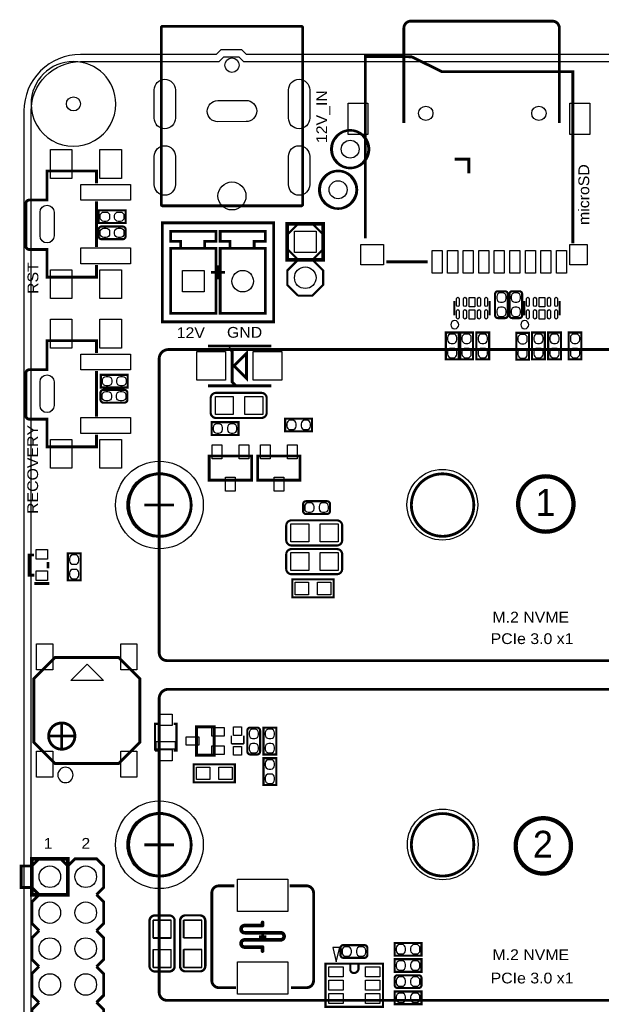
# Model space of a CAD drawing. Extents: x 0 to 160, y 0 to 118.
# Tile 3 of 13: x 0 to 41, y 49 to 118. Entities that reach past the tile are written whole.
import ezdxf

# ---------------------------------------------------------------- set-up
doc = ezdxf.new("R2010")
doc.units = 0
for name, color, linetype in [('BG_OUTLINE', 254, 'CONTINUOUS'), ('PG_SILKSCREEN_BOTTOM', 12, 'CONTINUOUS'), ('PG_SILKSCREEN_TOP', 9, 'CONTINUOUS'), ('PIN_BOTTOM', 1, 'CONTINUOUS'), ('PIN_TOP', 110, 'CONTINUOUS'), ('RKI_ALL', 40, 'CONTINUOUS'), ('RKO_ALL', 23, 'CONTINUOUS'), ('RKO_BOTTOM', 23, 'CONTINUOUS'), ('RKO_TOP', 23, 'CONTINUOUS'), ('VKO_BOTTOM', 23, 'CONTINUOUS'), ('VKO_TOP', 23, 'CONTINUOUS')]:
    doc.layers.add(name, color=color, linetype=linetype)

msp = doc.modelspace()

# ---------------------------------------------------------------- linework, layer by layer
at = {"layer": 'BG_OUTLINE'}
msp.add_lwpolyline([(3.999992, 0), (155.999688, 0, 0.414214), (159.99968, 3.999992), (159.99968, 111.999776, 0.414214), (155.999688, 115.999768), (151.13, 115.999768), (150.416768, 116.713), (141.224, 116.713), (140.510768, 115.999768), (50.165, 115.999768), (49.735232, 115.57), (43.228768, 115.57), (42.799, 115.999768), (15.748, 115.999768), (15.415768, 116.332), (13.921232, 116.332), (13.589, 115.999768), (3.999992, 115.999768, 0.414214), (0, 111.999776), (0, 3.999992, 0.414214)], format="xyb", close=True, dxfattribs=at)
at = {"layer": 'PG_SILKSCREEN_BOTTOM', "const_width": 0.1524}
for points in [[(24.425783, 109.2962, 1), (21.733383, 109.2962, 1), (24.425783, 109.2962)], [(6.986194, 102.927912), (5.492572, 102.927912, -0.414214), (5.289372, 103.131112), (5.289372, 103.624888, -0.414214), (5.492572, 103.828088), (6.986194, 103.828088, -0.414214), (7.189394, 103.624888), (7.189394, 103.131112, -0.414214), (6.986194, 102.927912)], [(7.113194, 91.370912), (5.619572, 91.370912, -0.414214), (5.416372, 91.574112), (5.416372, 92.067888, -0.414214), (5.619572, 92.271088), (7.113194, 92.271088, -0.414214), (7.316394, 92.067888), (7.316394, 91.574112, -0.414214), (7.113194, 91.370912)], [(9.271, 55.0926), (10.287, 55.0926, -0.414214), (10.668, 54.7116), (10.668, 51.5112, -0.414214), (10.287, 51.1302), (9.271, 51.1302, -0.414214), (8.89, 51.5112), (8.89, 54.7116, -0.414214), (9.271, 55.0926)], [(11.4427, 55.1053), (12.4587, 55.1053, -0.414214), (12.8397, 54.7243), (12.8397, 51.5239, -0.414214), (12.4587, 51.1429), (11.4427, 51.1429, -0.414214), (11.0617, 51.5239), (11.0617, 54.7243, -0.414214), (11.4427, 55.1053)]]:
    msp.add_lwpolyline(points, format="xyb", dxfattribs=at)
for points in [[(7.189394, 104.070912), (5.289372, 104.070912), (5.289372, 104.971088), (7.189394, 104.971088), (7.189394, 104.070912)], [(7.341794, 92.437712), (5.441772, 92.437712), (5.441772, 93.337888), (7.341794, 93.337888), (7.341794, 92.437712)]]:
    msp.add_lwpolyline(points, dxfattribs=at)
at = {"layer": 'PG_SILKSCREEN_TOP'}
for points, const_width in [([(26.879982, 111.154997), (26.879982, 117.855009, -0.414205), (27.379981, 118.355008), (37.379986, 118.355008, -0.414212), (37.879985, 117.855009), (37.879985, 111.154997)], 0.2), ([(14.715998, 105.288588), (9.816008, 105.288588, -0.414189), (9.716008, 105.388588), (9.716008, 117.888588, -0.414267), (9.816008, 117.988588), (19.615988, 117.988588, -0.414275), (19.715988, 117.888588), (19.715988, 105.388588, -0.414197), (19.615988, 105.288588), (14.715998, 105.288588)], 0.2), ([(26.920393, 115.844599, -0.018854), (27.440001, 115.824991), (29.573499, 114.777799), (38.83279, 114.777799), (38.83279, 102.636599)], 0.2), ([(5.131003, 101.109805), (5.131003, 100.249787), (1.63101, 100.249787), (1.63101, 102.199796), (0.381, 102.199796, -0.414186), (0.131013, 102.449808), (0.131013, 105.449802, -0.414181), (0.381, 105.699789), (1.63101, 105.699789), (1.63101, 107.749797), (5.131003, 107.749797), (5.131003, 106.889804)], 0.2), ([(23.5712, 106.426, 1), (20.8788, 106.426, 1), (23.5712, 106.426)], 0.1524), ([(34.232088, 97.551189), (34.232088, 99.044811, 0.414214), (34.028888, 99.248011), (33.535112, 99.248011, 0.414214), (33.331912, 99.044811), (33.331912, 97.551189, 0.414214), (33.535112, 97.347989), (34.028888, 97.347989, 0.414214), (34.232088, 97.551189)], 0.1524), ([(34.347912, 99.044811), (34.347912, 97.551189, 0.414214), (34.551112, 97.347989), (35.044888, 97.347989, 0.414214), (35.248088, 97.551189), (35.248088, 99.044811, 0.414214), (35.044888, 99.248011), (34.551112, 99.248011, 0.414214), (34.347912, 99.044811)], 0.1524), ([(5.130978, 89.109804), (5.130978, 88.249811), (1.630985, 88.249811), (1.630985, 90.19982), (0.380975, 90.19982, -0.414178), (0.130988, 90.449806), (0.130988, 93.449826, -0.414175), (0.380975, 93.699813), (1.630985, 93.699813), (1.630985, 95.749821), (5.130978, 95.749821), (5.130978, 94.889803)], 0.2), ([(86.51809, 95.124803), (10.21809, 95.124803, 0.414221), (9.568078, 94.474792), (9.568078, 73.674808, 0.414223), (10.11809, 73.124797), (85.918091, 73.124797)], 0.2), ([(13.211683, 91.6813), (13.211683, 90.6653, 0.414214), (13.592683, 90.2843), (16.793083, 90.2843, 0.414214), (17.174083, 90.6653), (17.174083, 91.6813, 0.414214), (16.793083, 92.0623), (13.592683, 92.0623, 0.414214), (13.211683, 91.6813)], 0.1524), ([(11.827154, 84.1248, 1), (7.409002, 84.1248, 1), (11.827154, 84.1248)], 0.2), ([(31.82714, 84.1248, 1), (27.409038, 84.1248, 1), (31.82714, 84.1248)], 0.2), ([(38.880364, 84.201, 1), (34.964802, 84.201, 1), (38.880364, 84.201)], 0.3048), ([(21.447811, 84.397088), (19.954189, 84.397088, 0.414214), (19.750989, 84.193888), (19.750989, 83.700112, 0.414214), (19.954189, 83.496912), (21.447811, 83.496912, 0.414214), (21.651011, 83.700112), (21.651011, 84.193888, 0.414214), (21.447811, 84.397088)], 0.1524), ([(18.5547, 82.6643), (18.5547, 81.6483, 0.414214), (18.9357, 81.2673), (22.1361, 81.2673, 0.414214), (22.5171, 81.6483), (22.5171, 82.6643, 0.414214), (22.1361, 83.0453), (18.9357, 83.0453, 0.414214), (18.5547, 82.6643)], 0.1524), ([(18.5547, 80.6323), (18.5547, 79.6163, 0.414214), (18.9357, 79.2353), (22.1361, 79.2353, 0.414214), (22.5171, 79.6163), (22.5171, 80.6323, 0.414214), (22.1361, 81.0133), (18.9357, 81.0133, 0.414214), (18.5547, 80.6323)], 0.1524), ([(86.51809, 71.096403), (10.21809, 71.096403, 0.414221), (9.568078, 70.446392), (9.568078, 49.646408, 0.414223), (10.11809, 49.096397), (85.918091, 49.096397)], 0.2), ([(3.604616, 67.785996, 1.000004), (1.745386, 67.785996, 0.999996), (3.604616, 67.785996)], 0.2), ([(16.706088, 66.690189), (16.706088, 68.183811, 0.414214), (16.502888, 68.387011), (16.009112, 68.387011, 0.414214), (15.805912, 68.183811), (15.805912, 66.690189, 0.414214), (16.009112, 66.486989), (16.502888, 66.486989, 0.414214), (16.706088, 66.690189)], 0.1524), ([(11.827154, 60.0964, 1), (7.409002, 60.0964, 1), (11.827154, 60.0964)], 0.2), ([(31.82714, 60.0964, 1), (27.409038, 60.0964, 1), (31.82714, 60.0964)], 0.2), ([(38.702564, 60.0202, 1), (34.787002, 60.0202, 1), (38.702564, 60.0202)], 0.3048), ([(14.991004, 49.994007), (13.791006, 49.994007, -0.414221), (13.291007, 50.494006), (13.291007, 56.693994, -0.414221), (13.791006, 57.193993), (14.891004, 57.193993)], 0.2), ([(18.790996, 57.193993), (19.990994, 57.193993, -0.414221), (20.490993, 56.693994), (20.490993, 50.494006, -0.414221), (19.990994, 49.994007), (18.890996, 49.994007)], 0.2), ([(10.2743, 55.1053), (9.2583, 55.1053, 0.414214), (8.8773, 54.7243), (8.8773, 51.5239, 0.414214), (9.2583, 51.1429), (10.2743, 51.1429, 0.414214), (10.6553, 51.5239), (10.6553, 54.7243, 0.414214), (10.2743, 55.1053)], 0.1524), ([(12.4333, 55.1053), (11.4173, 55.1053, 0.414214), (11.0363, 54.7243), (11.0363, 51.5239, 0.414214), (11.4173, 51.1429), (12.4333, 51.1429, 0.414214), (12.8143, 51.5239), (12.8143, 54.7243, 0.414214), (12.4333, 55.1053)], 0.1524), ([(15.358389, 54.133191, -0.414272), (15.612389, 54.387191)], 0.254), ([(15.675915, 54.387242, 1), (15.548813, 54.387242, 1), (15.675915, 54.387242)], 0.127), ([(15.675915, 54.387242, 1), (15.548813, 54.387242, 1), (15.675915, 54.387242)], 0.127), ([(16.945915, 54.387242, 1), (16.818813, 54.387242, 1), (16.945915, 54.387242)], 0.127), ([(16.945915, 54.387242, 1), (16.818813, 54.387242, 1), (16.945915, 54.387242)], 0.127), ([(16.945889, 54.609238, 1), (16.818839, 54.609238, 1), (16.945889, 54.609238)], 0.127), ([(15.421915, 54.133242, 1), (15.294813, 54.133242, 1), (15.421915, 54.133242)], 0.127), ([(15.421915, 54.133242, 1), (15.294813, 54.133242, 1), (15.421915, 54.133242)], 0.127), ([(15.612389, 53.879191, -0.414194), (15.358389, 54.133191)], 0.254), ([(15.675915, 53.879242, 1), (15.548813, 53.879242, 1), (15.675915, 53.879242)], 0.127), ([(15.675915, 53.879242, 1), (15.548813, 53.879242, 1), (15.675915, 53.879242)], 0.127), ([(18.152389, 53.879191, -0.414233), (18.406389, 53.625191)], 0.254), ([(18.406389, 53.625191, -0.414155), (18.152389, 53.371191)], 0.254), ([(18.469915, 53.625242, 1), (18.342813, 53.625242, 1), (18.469915, 53.625242)], 0.127), ([(18.469915, 53.625242, 1), (18.342813, 53.625242, 1), (18.469915, 53.625242)], 0.127), ([(15.421915, 53.117242, 1), (15.294813, 53.117242, 1), (15.421915, 53.117242)], 0.127), ([(15.421915, 53.117242, 1), (15.294813, 53.117242, 1), (15.421915, 53.117242)], 0.127), ([(15.358389, 53.117191, -0.414272), (15.612389, 53.371191)], 0.254), ([(15.612389, 52.863191, -0.414194), (15.358389, 53.117191)], 0.254), ([(15.675915, 53.371242, 1), (15.548813, 53.371242, 1), (15.675915, 53.371242)], 0.127), ([(15.675915, 53.371242, 1), (15.548813, 53.371242, 1), (15.675915, 53.371242)], 0.127), ([(15.675915, 52.863242, 1), (15.548813, 52.863242, 1), (15.675915, 52.863242)], 0.127), ([(15.675915, 52.863242, 1), (15.548813, 52.863242, 1), (15.675915, 52.863242)], 0.127), ([(16.945915, 52.863242, 1), (16.818813, 52.863242, 1), (16.945915, 52.863242)], 0.127), ([(16.945915, 52.863242, 1), (16.818813, 52.863242, 1), (16.945915, 52.863242)], 0.127), ([(24.089411, 53.002688), (22.595789, 53.002688, 0.414214), (22.392589, 52.799488), (22.392589, 52.305712, 0.414214), (22.595789, 52.102512), (24.089411, 52.102512, 0.414214), (24.292611, 52.305712), (24.292611, 52.799488, 0.414214), (24.089411, 53.002688)], 0.1524), ([(16.945889, 52.577238, 1), (16.818839, 52.577238, 1), (16.945889, 52.577238)], 0.127), ([(23.6728, 51.689), (23.6728, 51.3588, -0.414214), (23.3426, 51.0286, -0.414214), (23.0886, 51.2826), (23.0886, 51.689)], 0.1524), ([(26.431189, 49.968912), (27.924811, 49.968912, 0.414214), (28.128011, 50.172112), (28.128011, 50.665888, 0.414214), (27.924811, 50.869088), (26.431189, 50.869088, 0.414214), (26.227989, 50.665888), (26.227989, 50.172112, 0.414214), (26.431189, 49.968912)], 0.1524)]:
    msp.add_lwpolyline(points, format="xyb", dxfattribs=dict(at, const_width=const_width))
for points, const_width in [([(24.146688, 103.002207), (24.146688, 115.854607), (26.660399, 115.854607), (27.440001, 115.824991)], 0.2), ([(30.48, 108.595008), (31.479998, 108.595008), (31.479998, 107.59501)], 0.2), ([(5.131003, 102.379805), (5.131003, 105.599789)], 0.2), ([(9.787687, 97.084007), (17.667681, 97.084007), (17.667681, 104.083993), (9.787687, 104.083993), (9.787687, 97.084007)], 0.2), ([(21.169884, 104.013), (21.169884, 101.473), (18.629884, 101.473), (18.629884, 104.013), (21.169884, 104.013)], 0.254), ([(19.391884, 101.473), (18.629884, 102.235), (18.629884, 103.251), (19.391884, 104.013)], 0.1524), ([(19.391884, 101.473), (20.407884, 101.473), (21.169884, 102.235), (21.169884, 103.251), (20.407884, 104.013), (19.391884, 104.013)], 0.1524), ([(13.582675, 102.783996), (12.782677, 102.783996), (12.782677, 102.283997), (11.08268, 102.283997), (11.08268, 102.783996), (10.382682, 102.783996), (10.382682, 103.483994), (13.582675, 103.483994), (13.582675, 102.783996)], 0.2), ([(17.082694, 102.783996), (16.282695, 102.783996), (16.282695, 102.283997), (14.582673, 102.283997), (14.582673, 102.783996), (13.882675, 102.783996), (13.882675, 103.483994), (17.082694, 103.483994), (17.082694, 102.783996)], 0.2), ([(12.782677, 102.283997), (13.582675, 102.283997), (13.582675, 97.684006), (10.382682, 97.684006), (10.382682, 102.283997), (11.08268, 102.283997)], 0.2), ([(16.282695, 102.283997), (17.082694, 102.283997), (17.082694, 97.684006), (13.882675, 97.684006), (13.882675, 102.283997), (14.582673, 102.283997)], 0.2), ([(13.727684, 101.083999), (13.727684, 100.084001)], 0.2), ([(19.391884, 98.933), (18.629884, 99.695), (18.629884, 100.711), (19.391884, 101.473)], 0.1524), ([(19.391884, 98.933), (20.407884, 98.933), (21.169884, 99.695), (21.169884, 100.711), (20.407884, 101.473), (19.391884, 101.473)], 0.1524), ([(28.559989, 101.324994), (25.629997, 101.324994)], 0.2), ([(13.227685, 100.584), (14.227683, 100.584)], 0.2), ([(30.449266, 98.553143), (30.449266, 97.553145)], 0.127), ([(32.949134, 98.553143), (32.949134, 97.553145)], 0.127), ([(35.402266, 98.553143), (35.402266, 97.553145)], 0.127), ([(37.902134, 98.553143), (37.902134, 97.553145)], 0.127), ([(29.852112, 96.336028), (29.852112, 94.436006), (30.752288, 94.436006), (30.752288, 96.336028), (29.852112, 96.336028)], 0.1524), ([(30.868112, 96.336028), (30.868112, 94.436006), (31.768288, 94.436006), (31.768288, 96.336028), (30.868112, 96.336028)], 0.1524), ([(32.011112, 96.336028), (32.011112, 94.436006), (32.911288, 94.436006), (32.911288, 96.336028), (32.011112, 96.336028)], 0.1524), ([(34.830512, 96.310628), (34.830512, 94.410606), (35.730688, 94.410606), (35.730688, 96.310628), (34.830512, 96.310628)], 0.1524), ([(35.948112, 96.336028), (35.948112, 94.436006), (36.848288, 94.436006), (36.848288, 96.336028), (35.948112, 96.336028)], 0.1524), ([(37.091112, 96.336028), (37.091112, 94.436006), (37.991288, 94.436006), (37.991288, 96.336028), (37.091112, 96.336028)], 0.1524), ([(38.538912, 96.336028), (38.538912, 94.436006), (39.439088, 94.436006), (39.439088, 96.336028), (38.538912, 96.336028)], 0.1524), ([(13.0302, 95.377), (17.5006, 95.377)], 0.2), ([(14.478, 95.25), (14.732, 94.996), (14.732, 92.837), (14.986, 92.583)], 0.2032), ([(14.859, 93.98), (15.748, 94.869), (15.748, 93.091), (14.859, 93.98)], 0.2032), ([(5.130978, 90.379804), (5.130978, 93.599813)], 0.2), ([(17.5006, 92.5576), (13.0302, 92.5576)], 0.2), ([(13.273989, 89.084912), (15.174011, 89.084912), (15.174011, 89.985088), (13.273989, 89.985088), (13.273989, 89.084912)], 0.1524), ([(18.480989, 89.338912), (20.381011, 89.338912), (20.381011, 90.239088), (18.480989, 90.239088), (18.480989, 89.338912)], 0.1524), ([(16.104997, 85.890989), (13.105003, 85.890989), (13.105003, 87.591011), (16.104997, 87.591011), (16.104997, 85.890989)], 0.2), ([(19.533997, 85.890989), (16.534003, 85.890989), (16.534003, 87.591011), (19.533997, 87.591011), (19.533997, 85.890989)], 0.2), ([(8.518093, 84.1248), (9.518091, 84.1248)], 0.2), ([(9.618091, 84.1248), (10.618089, 84.1248)], 0.2), ([(3.105912, 80.706011), (3.105912, 78.805989), (4.006088, 78.805989), (4.006088, 80.706011), (3.105912, 80.706011)], 0.1524), ([(0.726008, 79.172994), (0.356006, 79.172994), (0.356006, 80.593006), (0.716001, 80.593006)], 0.2), ([(1.696009, 79.653003), (1.696009, 80.102989)], 0.2), ([(18.9865, 78.867), (21.9075, 78.867), (21.9075, 77.597), (18.9865, 77.597), (18.9865, 78.867)], 0.1524), ([(1.805991, 78.572995), (0.726008, 78.572995)], 0.2), ([(0.694995, 71.846008), (0.694995, 67.345992), (2.194992, 65.845995), (6.695008, 65.845995), (8.195005, 67.345992), (8.195005, 71.846008), (6.695008, 73.346005), (2.194992, 73.346005), (0.694995, 71.846008)], 0.2), ([(2.664993, 68.685994), (2.664993, 66.87599)], 0.2), ([(9.471, 68.653), (9.271, 68.653), (9.271, 66.753003)], 0.1524), ([(10.595, 66.753003), (10.795, 66.753003), (10.795, 68.653), (10.595, 68.653)], 0.1524), ([(13.453008, 66.437002), (13.453008, 68.436998), (12.202998, 68.436998), (12.202998, 66.437002), (13.453008, 66.437002)], 0.2), ([(17.849088, 66.486989), (17.849088, 68.387011), (16.948912, 68.387011), (16.948912, 66.486989), (17.849088, 66.486989)], 0.1524), ([(3.615004, 67.796004), (1.754988, 67.796004)], 0.2), ([(14.672996, 67.826992), (14.672996, 67.277005), (14.713001, 67.237), (15.512999, 67.237), (15.553004, 67.277005), (15.553004, 67.826992)], 0.1), ([(9.471, 66.753003), (9.271, 66.753003)], 0.1524), ([(17.849088, 64.327989), (17.849088, 66.228011), (16.948912, 66.228011), (16.948912, 64.327989), (17.849088, 64.327989)], 0.1524), ([(14.9225, 64.516), (12.0015, 64.516), (12.0015, 65.786), (14.9225, 65.786), (14.9225, 64.516)], 0.1524), ([(8.518093, 60.0964), (9.518091, 60.0964)], 0.2), ([(9.618091, 60.0964), (10.618089, 60.0964)], 0.2), ([(3.101086, 59.1058), (3.101086, 56.5658), (0.561086, 56.5658), (0.561086, 59.1058), (3.101086, 59.1058)], 0.254), ([(1.069086, 59.1058), (0.561086, 58.5978), (0.561086, 57.0738), (1.069086, 56.5658)], 0.2032), ([(3.101086, 58.5978), (2.593086, 59.1058), (1.069086, 59.1058), (0.561086, 58.5978)], 0.2032), ([(5.641086, 58.5978), (5.133086, 59.1058), (3.609086, 59.1058), (3.101086, 58.5978)], 0.2032), ([(5.133086, 56.5658), (5.641086, 57.0738), (5.641086, 58.5978), (5.133086, 59.1058)], 0.2032), ([(0.561086, 58.5978), (-0.200914, 58.5978), (-0.200914, 57.0738), (0.561086, 57.0738)], 0.2032), ([(1.069086, 56.5658), (0.561086, 56.0578), (0.561086, 54.5338), (1.069086, 54.0258)], 0.2032), ([(5.133086, 54.0258), (5.641086, 54.5338), (5.641086, 56.0578), (5.133086, 56.5658)], 0.2032), ([(16.882389, 54.387191), (15.612389, 54.387191)], 0.254), ([(16.882389, 54.387191), (16.882389, 54.609213)], 0.254), ([(1.069086, 54.0258), (0.561086, 53.5178), (0.561086, 51.9938), (1.069086, 51.4858)], 0.2032), ([(5.133086, 51.4858), (5.641086, 51.9938), (5.641086, 53.5178), (5.133086, 54.0258)], 0.2032), ([(18.152389, 53.879191), (15.612389, 53.879191)], 0.254), ([(17.145, 53.594), (16.637, 53.594)], 0.2032), ([(16.891, 53.34), (16.891, 53.848)], 0.2032), ([(18.152389, 53.371191), (15.612389, 53.371191)], 0.254), ([(16.882389, 52.863191), (15.612389, 52.863191)], 0.254), ([(16.882389, 52.577213), (16.882389, 52.863191)], 0.254), ([(26.227989, 52.254912), (28.128011, 52.254912), (28.128011, 53.155088), (26.227989, 53.155088), (26.227989, 52.254912)], 0.1524), ([(1.069086, 51.4858), (0.561086, 50.9778), (0.561086, 49.4538), (1.069086, 48.9458)], 0.2032), ([(5.133086, 48.9458), (5.641086, 49.4538), (5.641086, 50.9778), (5.133086, 51.4858)], 0.2032), ([(25.4, 51.689), (25.4, 48.641), (21.336, 48.641), (21.336, 51.689), (25.4, 51.689)], 0.1524), ([(26.227989, 51.111912), (28.128011, 51.111912), (28.128011, 52.012088), (26.227989, 52.012088), (26.227989, 51.111912)], 0.1524), ([(28.128011, 49.726088), (26.227989, 49.726088), (26.227989, 48.825912), (28.128011, 48.825912), (28.128011, 49.726088)], 0.1524), ([(1.069086, 48.9458), (0.561086, 48.4378), (0.561086, 46.9138), (1.069086, 46.4058)], 0.2032), ([(5.133086, 46.4058), (5.641086, 46.9138), (5.641086, 48.4378), (5.133086, 48.9458)], 0.2032)]:
    msp.add_lwpolyline(points, dxfattribs=dict(at, const_width=const_width))
for points in [[(30.763972, 96.884617, 1), (30.196028, 96.884617, 1)], [(35.716972, 96.884617, 1), (35.149028, 96.884617, 1)], [(3.475812, 65.035989, 1), (2.394188, 65.036011, 1)]]:
    msp.add_lwpolyline(points, format="xyb", close=True, dxfattribs=at)
for points in [[(4.46499, 72.865996), (5.625008, 71.706003), (3.304997, 71.706003)], [(10.732999, 67.391001), (9.333001, 67.391001), (9.333001, 66.891002), (10.732999, 66.891002)], [(22.098, 51.816), (22.352, 52.832), (21.844, 52.832)]]:
    msp.add_lwpolyline(points, close=True, dxfattribs=at)
at = {"layer": 'PIN_BOTTOM'}
for points in [[(10.716044, 113.488597), (10.716044, 111.488601, -1), (9.215945, 111.488601), (9.215945, 113.488597, -1)], [(20.216051, 113.488597), (20.216051, 111.488601, -1), (18.715952, 111.488601), (18.715952, 113.488597, -1)], [(15.720455, 111.244533), (13.720495, 111.232595, -1), (13.711541, 112.732667), (15.711501, 112.744605, -1)], [(10.716044, 108.788606), (10.716044, 106.78861, -1), (9.215945, 106.78861), (9.215945, 108.788606, -1)], [(20.216051, 108.788606), (20.216051, 106.78861, -1), (18.715952, 106.78861), (18.715952, 108.788606, -1)], [(1.135685, 103.161592), (1.135685, 104.837992, -1), (2.126285, 104.837992), (2.126285, 103.161592, -1)], [(5.807583, 104.1908), (5.655183, 104.1908, -0.414214), (5.401183, 104.4448), (5.401183, 104.5972, -0.414214), (5.655183, 104.8512), (5.807583, 104.8512, -0.414214), (6.061583, 104.5972), (6.061583, 104.4448, -0.414214)], [(6.823583, 104.1908), (6.671183, 104.1908, -0.414214), (6.417183, 104.4448), (6.417183, 104.5972, -0.414214), (6.671183, 104.8512), (6.823583, 104.8512, -0.414214), (7.077583, 104.5972), (7.077583, 104.4448, -0.414214)], [(5.807583, 103.0478), (5.655183, 103.0478, -0.414214), (5.401183, 103.3018), (5.401183, 103.4542, -0.414214), (5.655183, 103.7082), (5.807583, 103.7082, -0.414214), (6.061583, 103.4542), (6.061583, 103.3018, -0.414214)], [(6.823583, 103.0478), (6.671183, 103.0478, -0.414214), (6.417183, 103.3018), (6.417183, 103.4542, -0.414214), (6.671183, 103.7082), (6.823583, 103.7082, -0.414214), (7.077583, 103.4542), (7.077583, 103.3018, -0.414214)], [(1.135685, 91.161616), (1.135685, 92.838016, -1), (2.126285, 92.838016), (2.126285, 91.161616, -1)], [(5.959983, 92.5576), (5.807583, 92.5576, -0.414214), (5.553583, 92.8116), (5.553583, 92.964, -0.414214), (5.807583, 93.218), (5.959983, 93.218, -0.414214), (6.213983, 92.964), (6.213983, 92.8116, -0.414214)], [(6.975983, 92.5576), (6.823583, 92.5576, -0.414214), (6.569583, 92.8116), (6.569583, 92.964, -0.414214), (6.823583, 93.218), (6.975983, 93.218, -0.414214), (7.229983, 92.964), (7.229983, 92.8116, -0.414214)], [(5.934583, 91.4908), (5.782183, 91.4908, -0.414214), (5.528183, 91.7448), (5.528183, 91.8972, -0.414214), (5.782183, 92.1512), (5.934583, 92.1512, -0.414214), (6.188583, 91.8972), (6.188583, 91.7448, -0.414214)], [(6.950583, 91.4908), (6.798183, 91.4908, -0.414214), (6.544183, 91.7448), (6.544183, 91.8972, -0.414214), (6.798183, 92.1512), (6.950583, 92.1512, -0.414214), (7.204583, 91.8972), (7.204583, 91.7448, -0.414214)]]:
    msp.add_lwpolyline(points, format="xyb", close=True, dxfattribs=at)
for points in [[(19.137884, 103.505), (20.661884, 103.505), (20.661884, 101.981), (19.137884, 101.981)], [(11.215675, 99.197008), (11.215675, 100.721008), (12.739675, 100.721008), (12.739675, 99.197008)], [(10.414, 54.7624), (9.144, 54.7624), (9.144, 53.4924), (10.414, 53.4924)], [(12.5857, 54.7751), (11.3157, 54.7751), (11.3157, 53.5051), (12.5857, 53.5051)], [(10.414, 52.6796), (9.144, 52.6796), (9.144, 51.4096), (10.414, 51.4096)], [(12.5857, 52.6923), (11.3157, 52.6923), (11.3157, 51.4223), (12.5857, 51.4223)]]:
    msp.add_lwpolyline(points, close=True, dxfattribs=at)
for centre, radius in [((14.715998, 115.238606), 0.508), ((3.499993, 112.499775), 0.499999), ((28.429991, 111.835006), 0.508), ((36.430001, 111.835006), 0.508), ((23.079583, 109.2962), 0.635), ((14.715998, 105.988612), 0.9906), ((15.477693, 99.959008), 0.762), ((19.899884, 100.203), 0.762), ((9.585198, 84.1248), 2.286), ((29.600398, 84.1502), 2.5019), ((9.585198, 60.0964), 2.286), ((29.625798, 60.1218), 2.5019), ((1.831086, 57.8358), 0.762), ((4.371086, 57.8358), 0.762), ((1.831086, 55.2958), 0.762), ((4.371086, 55.2958), 0.762), ((1.831086, 52.7558), 0.762), ((4.371086, 52.7558), 0.762), ((1.831086, 50.2158), 0.762), ((4.371086, 50.2158), 0.762)]:
    msp.add_circle(centre, radius, dxfattribs=at)
at = {"layer": 'PIN_TOP'}
for points in [[(10.716044, 113.488597), (10.716044, 111.488601, -1), (9.215945, 111.488601), (9.215945, 113.488597, -1)], [(20.216051, 113.488597), (20.216051, 111.488601, -1), (18.715952, 111.488601), (18.715952, 113.488597, -1)], [(15.720455, 111.244533), (13.720495, 111.232595, -1), (13.711541, 112.732667), (15.711501, 112.744605, -1)], [(10.716044, 108.788606), (10.716044, 106.78861, -1), (9.215945, 106.78861), (9.215945, 108.788606, -1)], [(20.216051, 108.788606), (20.216051, 106.78861, -1), (18.715952, 106.78861), (18.715952, 108.788606, -1)], [(1.135685, 103.161592), (1.135685, 104.837992, -1), (2.126285, 104.837992), (2.126285, 103.161592, -1)], [(34.1122, 98.7298), (34.1122, 98.8822, 0.414214), (33.8582, 99.1362), (33.7058, 99.1362, 0.414214), (33.4518, 98.8822), (33.4518, 98.7298, 0.414214), (33.7058, 98.4758), (33.8582, 98.4758, 0.414214)], [(34.4678, 98.8822), (34.4678, 98.7298, 0.414214), (34.7218, 98.4758), (34.8742, 98.4758, 0.414214), (35.1282, 98.7298), (35.1282, 98.8822, 0.414214), (34.8742, 99.1362), (34.7218, 99.1362, 0.414214)], [(30.800802, 98.719005), (30.800802, 98.261805, -1), (30.597602, 98.261805), (30.597602, 98.719005, -1)], [(31.300928, 98.719005), (31.300928, 98.261805, -1), (31.097728, 98.261805), (31.097728, 98.719005, -1)], [(32.300672, 98.719005), (32.300672, 98.261805, -1), (32.097472, 98.261805), (32.097472, 98.719005, -1)], [(32.800798, 98.719005), (32.800798, 98.261805, -1), (32.597598, 98.261805), (32.597598, 98.719005, -1)], [(35.753802, 98.719005), (35.753802, 98.261805, -1), (35.550602, 98.261805), (35.550602, 98.719005, -1)], [(36.253928, 98.719005), (36.253928, 98.261805, -1), (36.050728, 98.261805), (36.050728, 98.719005, -1)], [(37.253672, 98.719005), (37.253672, 98.261805, -1), (37.050472, 98.261805), (37.050472, 98.719005, -1)], [(37.753798, 98.719005), (37.753798, 98.261805, -1), (37.550598, 98.261805), (37.550598, 98.719005, -1)], [(30.800802, 97.844229), (30.800802, 97.387029, -1), (30.597602, 97.387029), (30.597602, 97.844229, -1)], [(31.300928, 97.844229), (31.300928, 97.387029, -1), (31.097728, 97.387029), (31.097728, 97.844229, -1)], [(32.300672, 97.844229), (32.300672, 97.387029, -1), (32.097472, 97.387029), (32.097472, 97.844229, -1)], [(32.800798, 97.844229), (32.800798, 97.387029, -1), (32.597598, 97.387029), (32.597598, 97.844229, -1)], [(34.1122, 97.7138), (34.1122, 97.8662, 0.414214), (33.8582, 98.1202), (33.7058, 98.1202, 0.414214), (33.4518, 97.8662), (33.4518, 97.7138, 0.414214), (33.7058, 97.4598), (33.8582, 97.4598, 0.414214)], [(34.4678, 97.8662), (34.4678, 97.7138, 0.414214), (34.7218, 97.4598), (34.8742, 97.4598, 0.414214), (35.1282, 97.7138), (35.1282, 97.8662, 0.414214), (34.8742, 98.1202), (34.7218, 98.1202, 0.414214)], [(35.753802, 97.844229), (35.753802, 97.387029, -1), (35.550602, 97.387029), (35.550602, 97.844229, -1)], [(36.253928, 97.844229), (36.253928, 97.387029, -1), (36.050728, 97.387029), (36.050728, 97.844229, -1)], [(37.253672, 97.844229), (37.253672, 97.387029, -1), (37.050472, 97.387029), (37.050472, 97.844229, -1)], [(37.753798, 97.844229), (37.753798, 97.387029, -1), (37.550598, 97.387029), (37.550598, 97.844229, -1)], [(29.972, 95.970217), (29.972, 95.817817, 0.414214), (30.226, 95.563817), (30.3784, 95.563817, 0.414214), (30.6324, 95.817817), (30.6324, 95.970217, 0.414214), (30.3784, 96.224217), (30.226, 96.224217, 0.414214)], [(30.988, 95.970217), (30.988, 95.817817, 0.414214), (31.242, 95.563817), (31.3944, 95.563817, 0.414214), (31.6484, 95.817817), (31.6484, 95.970217, 0.414214), (31.3944, 96.224217), (31.242, 96.224217, 0.414214)], [(32.131, 95.970217), (32.131, 95.817817, 0.414214), (32.385, 95.563817), (32.5374, 95.563817, 0.414214), (32.7914, 95.817817), (32.7914, 95.970217, 0.414214), (32.5374, 96.224217), (32.385, 96.224217, 0.414214)], [(34.9504, 95.944817), (34.9504, 95.792417, 0.414214), (35.2044, 95.538417), (35.3568, 95.538417, 0.414214), (35.6108, 95.792417), (35.6108, 95.944817, 0.414214), (35.3568, 96.198817), (35.2044, 96.198817, 0.414214)], [(36.068, 95.970217), (36.068, 95.817817, 0.414214), (36.322, 95.563817), (36.4744, 95.563817, 0.414214), (36.7284, 95.817817), (36.7284, 95.970217, 0.414214), (36.4744, 96.224217), (36.322, 96.224217, 0.414214)], [(37.211, 95.970217), (37.211, 95.817817, 0.414214), (37.465, 95.563817), (37.6174, 95.563817, 0.414214), (37.8714, 95.817817), (37.8714, 95.970217, 0.414214), (37.6174, 96.224217), (37.465, 96.224217, 0.414214)], [(38.6588, 95.970217), (38.6588, 95.817817, 0.414214), (38.9128, 95.563817), (39.0652, 95.563817, 0.414214), (39.3192, 95.817817), (39.3192, 95.970217, 0.414214), (39.0652, 96.224217), (38.9128, 96.224217, 0.414214)], [(29.972, 94.954217), (29.972, 94.801817, 0.414214), (30.226, 94.547817), (30.3784, 94.547817, 0.414214), (30.6324, 94.801817), (30.6324, 94.954217, 0.414214), (30.3784, 95.208217), (30.226, 95.208217, 0.414214)], [(30.988, 94.954217), (30.988, 94.801817, 0.414214), (31.242, 94.547817), (31.3944, 94.547817, 0.414214), (31.6484, 94.801817), (31.6484, 94.954217, 0.414214), (31.3944, 95.208217), (31.242, 95.208217, 0.414214)], [(32.131, 94.954217), (32.131, 94.801817, 0.414214), (32.385, 94.547817), (32.5374, 94.547817, 0.414214), (32.7914, 94.801817), (32.7914, 94.954217, 0.414214), (32.5374, 95.208217), (32.385, 95.208217, 0.414214)], [(34.9504, 94.928817), (34.9504, 94.776417, 0.414214), (35.2044, 94.522417), (35.3568, 94.522417, 0.414214), (35.6108, 94.776417), (35.6108, 94.928817, 0.414214), (35.3568, 95.182817), (35.2044, 95.182817, 0.414214)], [(36.068, 94.954217), (36.068, 94.801817, 0.414214), (36.322, 94.547817), (36.4744, 94.547817, 0.414214), (36.7284, 94.801817), (36.7284, 94.954217, 0.414214), (36.4744, 95.208217), (36.322, 95.208217, 0.414214)], [(37.211, 94.954217), (37.211, 94.801817, 0.414214), (37.465, 94.547817), (37.6174, 94.547817, 0.414214), (37.8714, 94.801817), (37.8714, 94.954217, 0.414214), (37.6174, 95.208217), (37.465, 95.208217, 0.414214)], [(38.6588, 94.954217), (38.6588, 94.801817, 0.414214), (38.9128, 94.547817), (39.0652, 94.547817, 0.414214), (39.3192, 94.801817), (39.3192, 94.954217, 0.414214), (39.0652, 95.208217), (38.9128, 95.208217, 0.414214)], [(1.135685, 91.161616), (1.135685, 92.838016, -1), (2.126285, 92.838016), (2.126285, 91.161616, -1)], [(13.6398, 89.2048), (13.7922, 89.2048, 0.414214), (14.0462, 89.4588), (14.0462, 89.6112, 0.414214), (13.7922, 89.8652), (13.6398, 89.8652, 0.414214), (13.3858, 89.6112), (13.3858, 89.4588, 0.414214)], [(14.6558, 89.2048), (14.8082, 89.2048, 0.414214), (15.0622, 89.4588), (15.0622, 89.6112, 0.414214), (14.8082, 89.8652), (14.6558, 89.8652, 0.414214), (14.4018, 89.6112), (14.4018, 89.4588, 0.414214)], [(18.8468, 89.4588), (18.9992, 89.4588, 0.414214), (19.2532, 89.7128), (19.2532, 89.8652, 0.414214), (18.9992, 90.1192), (18.8468, 90.1192, 0.414214), (18.5928, 89.8652), (18.5928, 89.7128, 0.414214)], [(19.8628, 89.4588), (20.0152, 89.4588, 0.414214), (20.2692, 89.7128), (20.2692, 89.8652, 0.414214), (20.0152, 90.1192), (19.8628, 90.1192, 0.414214), (19.6088, 89.8652), (19.6088, 89.7128, 0.414214)], [(20.2692, 84.2772), (20.1168, 84.2772, 0.414214), (19.8628, 84.0232), (19.8628, 83.8708, 0.414214), (20.1168, 83.6168), (20.2692, 83.6168, 0.414214), (20.5232, 83.8708), (20.5232, 84.0232, 0.414214)], [(21.2852, 84.2772), (21.1328, 84.2772, 0.414214), (20.8788, 84.0232), (20.8788, 83.8708, 0.414214), (21.1328, 83.6168), (21.2852, 83.6168, 0.414214), (21.5392, 83.8708), (21.5392, 84.0232, 0.414214)], [(3.2258, 80.3402), (3.2258, 80.1878, 0.414214), (3.4798, 79.9338), (3.6322, 79.9338, 0.414214), (3.8862, 80.1878), (3.8862, 80.3402, 0.414214), (3.6322, 80.5942), (3.4798, 80.5942, 0.414214)], [(3.2258, 79.3242), (3.2258, 79.1718, 0.414214), (3.4798, 78.9178), (3.6322, 78.9178, 0.414214), (3.8862, 79.1718), (3.8862, 79.3242, 0.414214), (3.6322, 79.5782), (3.4798, 79.5782, 0.414214)], [(16.5862, 67.8688), (16.5862, 68.0212, 0.414214), (16.3322, 68.2752), (16.1798, 68.2752, 0.414214), (15.9258, 68.0212), (15.9258, 67.8688, 0.414214), (16.1798, 67.6148), (16.3322, 67.6148, 0.414214)], [(17.7292, 67.8688), (17.7292, 68.0212, 0.414214), (17.4752, 68.2752), (17.3228, 68.2752, 0.414214), (17.0688, 68.0212), (17.0688, 67.8688, 0.414214), (17.3228, 67.6148), (17.4752, 67.6148, 0.414214)], [(16.5862, 66.8528), (16.5862, 67.0052, 0.414214), (16.3322, 67.2592), (16.1798, 67.2592, 0.414214), (15.9258, 67.0052), (15.9258, 66.8528, 0.414214), (16.1798, 66.5988), (16.3322, 66.5988, 0.414214)], [(17.7292, 66.8528), (17.7292, 67.0052, 0.414214), (17.4752, 67.2592), (17.3228, 67.2592, 0.414214), (17.0688, 67.0052), (17.0688, 66.8528, 0.414214), (17.3228, 66.5988), (17.4752, 66.5988, 0.414214)], [(17.7292, 65.7098), (17.7292, 65.8622, 0.414214), (17.4752, 66.1162), (17.3228, 66.1162, 0.414214), (17.0688, 65.8622), (17.0688, 65.7098, 0.414214), (17.3228, 65.4558), (17.4752, 65.4558, 0.414214)], [(17.7292, 64.6938), (17.7292, 64.8462, 0.414214), (17.4752, 65.1002), (17.3228, 65.1002, 0.414214), (17.0688, 64.8462), (17.0688, 64.6938, 0.414214), (17.3228, 64.4398), (17.4752, 64.4398, 0.414214)], [(26.5938, 52.3748), (26.7462, 52.3748, 0.414214), (27.0002, 52.6288), (27.0002, 52.7812, 0.414214), (26.7462, 53.0352), (26.5938, 53.0352, 0.414214), (26.3398, 52.7812), (26.3398, 52.6288, 0.414214)], [(27.6098, 52.3748), (27.7622, 52.3748, 0.414214), (28.0162, 52.6288), (28.0162, 52.7812, 0.414214), (27.7622, 53.0352), (27.6098, 53.0352, 0.414214), (27.3558, 52.7812), (27.3558, 52.6288, 0.414214)], [(22.9108, 52.8828), (22.7584, 52.8828, 0.414214), (22.5044, 52.6288), (22.5044, 52.4764, 0.414214), (22.7584, 52.2224), (22.9108, 52.2224, 0.414214), (23.1648, 52.4764), (23.1648, 52.6288, 0.414214)], [(23.9268, 52.8828), (23.7744, 52.8828, 0.414214), (23.5204, 52.6288), (23.5204, 52.4764, 0.414214), (23.7744, 52.2224), (23.9268, 52.2224, 0.414214), (24.1808, 52.4764), (24.1808, 52.6288, 0.414214)], [(26.5938, 51.2318), (26.7462, 51.2318, 0.414214), (27.0002, 51.4858), (27.0002, 51.6382, 0.414214), (26.7462, 51.8922), (26.5938, 51.8922, 0.414214), (26.3398, 51.6382), (26.3398, 51.4858, 0.414214)], [(27.6098, 51.2318), (27.7622, 51.2318, 0.414214), (28.0162, 51.4858), (28.0162, 51.6382, 0.414214), (27.7622, 51.8922), (27.6098, 51.8922, 0.414214), (27.3558, 51.6382), (27.3558, 51.4858, 0.414214)], [(26.5938, 50.0888), (26.7462, 50.0888, 0.414214), (27.0002, 50.3428), (27.0002, 50.4952, 0.414214), (26.7462, 50.7492), (26.5938, 50.7492, 0.414214), (26.3398, 50.4952), (26.3398, 50.3428, 0.414214)], [(27.6098, 50.0888), (27.7622, 50.0888, 0.414214), (28.0162, 50.3428), (28.0162, 50.4952, 0.414214), (27.7622, 50.7492), (27.6098, 50.7492, 0.414214), (27.3558, 50.4952), (27.3558, 50.3428, 0.414214)], [(26.7462, 49.6062), (26.5938, 49.6062, 0.414214), (26.3398, 49.3522), (26.3398, 49.1998, 0.414214), (26.5938, 48.9458), (26.7462, 48.9458, 0.414214), (27.0002, 49.1998), (27.0002, 49.3522, 0.414214)], [(27.7622, 49.6062), (27.6098, 49.6062, 0.414214), (27.3558, 49.3522), (27.3558, 49.1998, 0.414214), (27.6098, 48.9458), (27.7622, 48.9458, 0.414214), (28.0162, 49.1998), (28.0162, 49.3522, 0.414214)]]:
    msp.add_lwpolyline(points, format="xyb", close=True, dxfattribs=at)
for points in [[(24.328501, 112.539907), (24.328501, 110.330107), (22.931501, 110.330107), (22.931501, 112.539907)], [(40.028495, 112.539907), (40.028495, 110.330107), (38.631495, 110.330107), (38.631495, 112.539907)], [(3.392983, 109.265796), (3.392983, 107.233796), (1.868983, 107.233796), (1.868983, 109.265796)], [(6.893001, 109.265796), (6.893001, 107.233796), (5.369001, 107.233796), (5.369001, 109.265796)], [(7.533589, 106.8086), (7.533589, 105.691), (4.028389, 105.691), (4.028389, 106.8086)], [(19.137884, 103.505), (20.661884, 103.505), (20.661884, 101.981), (19.137884, 101.981)], [(25.430099, 102.546201), (25.430099, 101.123801), (23.829899, 101.123801), (23.829899, 102.546201)], [(39.839595, 102.546201), (39.839595, 101.123801), (38.620395, 101.123801), (38.620395, 102.546201)], [(7.533589, 102.308584), (7.533589, 101.190984), (4.028389, 101.190984), (4.028389, 102.308584)], [(29.58559, 102.135102), (29.58559, 100.534902), (28.87439, 100.534902), (28.87439, 102.135102)], [(30.685588, 102.135102), (30.685588, 100.534902), (29.974388, 100.534902), (29.974388, 102.135102)], [(31.785585, 102.135102), (31.785585, 100.534902), (31.074385, 100.534902), (31.074385, 102.135102)], [(32.885609, 102.135102), (32.885609, 100.534902), (32.174409, 100.534902), (32.174409, 102.135102)], [(33.985606, 102.135102), (33.985606, 100.534902), (33.274406, 100.534902), (33.274406, 102.135102)], [(35.085604, 102.135102), (35.085604, 100.534902), (34.374404, 100.534902), (34.374404, 102.135102)], [(36.185602, 102.135102), (36.185602, 100.534902), (35.474402, 100.534902), (35.474402, 102.135102)], [(37.2856, 102.135102), (37.2856, 100.534902), (36.5744, 100.534902), (36.5744, 102.135102)], [(38.385598, 102.135102), (38.385598, 100.534902), (37.674398, 100.534902), (37.674398, 102.135102)], [(3.392983, 100.765788), (3.392983, 98.733788), (1.868983, 98.733788), (1.868983, 100.765788)], [(6.893001, 100.765788), (6.893001, 98.733788), (5.369001, 98.733788), (5.369001, 100.765788)], [(11.215675, 99.197008), (11.215675, 100.721008), (12.739675, 100.721008), (12.739675, 99.197008)], [(31.5087, 98.143695), (31.5087, 98.804095), (31.8897, 98.804095), (31.8897, 98.143695)], [(36.4617, 98.143695), (36.4617, 98.804095), (36.8427, 98.804095), (36.8427, 98.143695)], [(31.5087, 97.276793), (31.5087, 97.937193), (31.8897, 97.937193), (31.8897, 97.276793)], [(36.4617, 97.276793), (36.4617, 97.937193), (36.8427, 97.937193), (36.8427, 97.276793)], [(3.392983, 97.26582), (3.392983, 95.23382), (1.868983, 95.23382), (1.868983, 97.26582)], [(6.893001, 97.26582), (6.893001, 95.23382), (5.369001, 95.23382), (5.369001, 97.26582)], [(7.533589, 94.808624), (7.533589, 93.691024), (4.028389, 93.691024), (4.028389, 94.808624)], [(12.224004, 92.964), (12.224004, 94.996), (14.256004, 94.996), (14.256004, 92.964)], [(16.223996, 92.964), (16.223996, 94.996), (18.255996, 94.996), (18.255996, 92.964)], [(13.541883, 90.5383), (13.541883, 91.8083), (14.811883, 91.8083), (14.811883, 90.5383)], [(15.624683, 90.5383), (15.624683, 91.8083), (16.894683, 91.8083), (16.894683, 90.5383)], [(7.533589, 90.308608), (7.533589, 89.191008), (4.028389, 89.191008), (4.028389, 90.308608)], [(3.392983, 88.765812), (3.392983, 86.733812), (1.868983, 86.733812), (1.868983, 88.765812)], [(6.893001, 88.765812), (6.893001, 86.733812), (5.369001, 86.733812), (5.369001, 88.765812)], [(13.9954, 88.3793), (13.9954, 87.3887), (13.3096, 87.3887), (13.3096, 88.3793)], [(15.9004, 88.3793), (15.9004, 87.3887), (15.2146, 87.3887), (15.2146, 88.3793)], [(17.4244, 88.3793), (17.4244, 87.3887), (16.7386, 87.3887), (16.7386, 88.3793)], [(19.3294, 88.3793), (19.3294, 87.3887), (18.6436, 87.3887), (18.6436, 88.3793)], [(14.9479, 86.0933), (14.9479, 85.1027), (14.2621, 85.1027), (14.2621, 86.0933)], [(18.3769, 86.0933), (18.3769, 85.1027), (17.6911, 85.1027), (17.6911, 86.0933)], [(18.8849, 81.5213), (18.8849, 82.7913), (20.1549, 82.7913), (20.1549, 81.5213)], [(20.9677, 81.5213), (20.9677, 82.7913), (22.2377, 82.7913), (22.2377, 81.5213)], [(1.659712, 80.975911), (1.659712, 80.290111), (0.872312, 80.290111), (0.872312, 80.975911)], [(18.8849, 79.4893), (18.8849, 80.7593), (20.1549, 80.7593), (20.1549, 79.4893)], [(20.9677, 79.4893), (20.9677, 80.7593), (22.2377, 80.7593), (22.2377, 79.4893)], [(1.659712, 79.475889), (1.659712, 78.790089), (0.872312, 78.790089), (0.872312, 79.475889)], [(19.1897, 77.7875), (19.1897, 78.6765), (20.1295, 78.6765), (20.1295, 77.7875)], [(20.7645, 77.7875), (20.7645, 78.6765), (21.7043, 78.6765), (21.7043, 77.7875)], [(2.036496, 74.305389), (2.036496, 72.476589), (0.893496, 72.476589), (0.893496, 74.305389)], [(6.853504, 72.476589), (6.853504, 74.305389), (7.996504, 74.305389), (7.996504, 72.476589)], [(9.5758, 69.34741), (10.4902, 69.34741), (10.4902, 68.53461), (9.5758, 68.53461)], [(14.171498, 67.782211), (13.282498, 67.782211), (13.282498, 68.391811), (14.171498, 68.391811)], [(14.8336, 68.441799), (15.3924, 68.441799), (15.3924, 67.832199), (14.8336, 67.832199)], [(12.371502, 67.1322), (11.482502, 67.1322), (11.482502, 67.7418), (12.371502, 67.7418)], [(14.171498, 66.482189), (13.282498, 66.482189), (13.282498, 67.091789), (14.171498, 67.091789)], [(14.8336, 67.041801), (15.3924, 67.041801), (15.3924, 66.432201), (14.8336, 66.432201)], [(0.893496, 64.886611), (0.893496, 66.715411), (2.036496, 66.715411), (2.036496, 64.886611)], [(7.996504, 66.715411), (7.996504, 64.886611), (6.853504, 64.886611), (6.853504, 66.715411)], [(9.5758, 66.84739), (10.4902, 66.84739), (10.4902, 66.03459), (9.5758, 66.03459)], [(13.1445, 65.5955), (13.1445, 64.7065), (12.2047, 64.7065), (12.2047, 65.5955)], [(14.7193, 65.5955), (14.7193, 64.7065), (13.7795, 64.7065), (13.7795, 65.5955)], [(18.669, 55.377105), (15.113, 55.377105), (15.113, 57.663105), (18.669, 57.663105)], [(9.1313, 54.7751), (10.4013, 54.7751), (10.4013, 53.5051), (9.1313, 53.5051)], [(11.2903, 54.7751), (12.5603, 54.7751), (12.5603, 53.5051), (11.2903, 53.5051)], [(9.1313, 52.6923), (10.4013, 52.6923), (10.4013, 51.4223), (9.1313, 51.4223)], [(11.2903, 52.6923), (12.5603, 52.6923), (12.5603, 51.4223), (11.2903, 51.4223)], [(18.669, 49.524895), (15.113, 49.524895), (15.113, 51.810895), (18.669, 51.810895)], [(21.5646, 51.4604), (22.5806, 51.4604), (22.5806, 50.7492), (21.5646, 50.7492)], [(24.1554, 51.4604), (25.1714, 51.4604), (25.1714, 50.7492), (24.1554, 50.7492)], [(21.5646, 50.5206), (22.5806, 50.5206), (22.5806, 49.8094), (21.5646, 49.8094)], [(24.1554, 50.5206), (25.1714, 50.5206), (25.1714, 49.8094), (24.1554, 49.8094)], [(21.5646, 49.5808), (22.5806, 49.5808), (22.5806, 48.8696), (21.5646, 48.8696)], [(24.1554, 49.5808), (25.1714, 49.5808), (25.1714, 48.8696), (24.1554, 48.8696)]]:
    msp.add_lwpolyline(points, close=True, dxfattribs=at)
for centre, radius in [((14.715998, 115.238606), 0.508), ((3.499993, 112.499775), 0.499999), ((28.429991, 111.835006), 0.508), ((36.430001, 111.835006), 0.508), ((14.715998, 105.988612), 0.9906), ((22.225, 106.426), 0.635), ((15.477693, 99.959008), 0.762), ((19.899884, 100.203), 0.762), ((9.585198, 84.1248), 3.0988), ((29.600398, 84.1502), 2.5019), ((9.585198, 60.0964), 3.0988), ((29.625798, 60.1218), 2.5019), ((1.831086, 57.8358), 0.762), ((4.371086, 57.8358), 0.762), ((1.831086, 55.2958), 0.762), ((4.371086, 55.2958), 0.762), ((1.831086, 52.7558), 0.762), ((4.371086, 52.7558), 0.762), ((1.831086, 50.2158), 0.762), ((4.371086, 50.2158), 0.762)]:
    msp.add_circle(centre, radius, dxfattribs=at)
at = {"layer": 'RKI_ALL'}
msp.add_lwpolyline([(155.999688, 0.508), (3.999992, 0.508, -0.414214), (0.508, 3.999992), (0.508, 111.999776, -0.414214), (3.999992, 115.491768), (13.799414, 115.491768), (14.131646, 115.824), (15.205354, 115.824), (15.537586, 115.491768), (42.588586, 115.491768), (43.018354, 115.062), (49.945646, 115.062), (50.375414, 115.491768), (140.721182, 115.491768), (141.434414, 116.205), (150.206354, 116.205), (150.919586, 115.491768), (155.999688, 115.491768, -0.414214), (159.49168, 111.999776), (159.49168, 3.999992, -0.414214)], format="xyb", close=True, dxfattribs=at)
at = {"layer": 'RKO_ALL'}
msp.add_lwpolyline([(6.500012, 112.499775, 1), (0.499988, 112.499795, 1)], format="xyb", close=True, dxfattribs=at)
msp.add_lwpolyline([(6.500012, 112.499775, 1), (0.499988, 112.499795, 1)], format="xyb", close=True, dxfattribs=at)
msp.add_lwpolyline([(6.500012, 112.499775, 1), (0.499988, 112.499795, 1)], format="xyb", close=True, dxfattribs=at)
at = {"layer": 'RKO_BOTTOM'}
msp.add_lwpolyline([(24.349583, 109.2962, 1), (21.809583, 109.2962, 1)], format="xyb", close=True, dxfattribs=at)
at = {"layer": 'RKO_TOP'}
msp.add_lwpolyline([(23.495, 106.426, 1), (20.955, 106.426, 1)], format="xyb", close=True, dxfattribs=at)
at = {"layer": 'VKO_BOTTOM'}
msp.add_lwpolyline([(24.349583, 109.2962, 1), (21.809583, 109.2962, 1)], format="xyb", close=True, dxfattribs=at)
at = {"layer": 'VKO_TOP'}
msp.add_lwpolyline([(23.495, 106.426, 1), (20.955, 106.426, 1)], format="xyb", close=True, dxfattribs=at)

# ---------------------------------------------------------------- texts
at = {"layer": 'PG_SILKSCREEN_TOP', "width": 1.1}
for s, p in [('12V_IN', (21.446998, 109.728)), ('microSD', (39.988998, 103.9368)), ('RST', (1.016, 99.06)), ('RECOVERY', (0.999998, 83.499833))]:
    msp.add_text(s, height=0.762, rotation=90, dxfattribs=at).set_placement(p)
for s, p in [('12V', (10.806684, 95.9358)), ('GND', (14.362684, 95.9612)), ('M.2 NVME', (33.147, 75.819)), ('PCIe 3.0 x1', (33.02, 74.295)), ('2', (4.064, 59.817)), ('1', (1.397, 59.817)), ('M.2 NVME', (33.147, 51.943)), ('PCIe 3.0 x1', (33.02, 50.292))]:
    msp.add_text(s, height=0.762, dxfattribs=at).set_placement(p)
at = {"layer": 'PG_SILKSCREEN_TOP'}
for s, p in [('1', (36.185983, 83.3628)), ('2', (36.008183, 59.182))]:
    msp.add_text(s, height=1.905, dxfattribs=at).set_placement(p)

doc.saveas('drawing.dxf')
